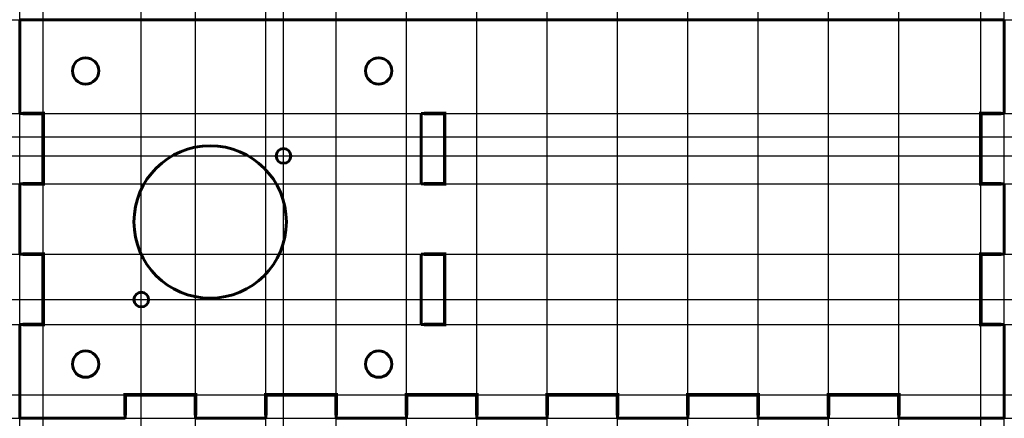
# Model space of a CAD drawing. Header units: millimetres. Extents: x -84 to 84, y -34 to 34.
import ezdxf

# ---------------------------------------------------------------- set-up
doc = ezdxf.new("R2010")
doc.units = ezdxf.units.MM
doc.linetypes.add('K5LT_BASIC', pattern=[0])

# ---------------------------------------------------------------- blocks, each defined once
blk = doc.blocks.new('U0')
at = {"color": 5, "linetype": 'K5LT_BASIC', "lineweight": 60}
for p, q in [((-15.5, 18), (-15.5, 6)), ((-15, 18), (-15.5, 18)), ((-15.5, 6), (-15, 6)), ((-15.5, -6), (-15.5, -18)), ((-15, -6), (-15.5, -6)), ((-15.5, -18), (-15, -18))]:
    blk.add_line(p, q, dxfattribs=at)
at = {"color": 5, "linetype": 'K5LT_BASIC', "const_width": 0.6}
for points in [[(-15, 18), (-11.5, 18), (-11.5, 6), (-15, 6)], [(-15, -6), (-11.5, -6), (-11.5, -18), (-15, -18)]]:
    blk.add_lwpolyline(points, dxfattribs=at)

msp = doc.modelspace()

# ---------------------------------------------------------------- linework, layer by layer
at = {"color": 5, "linetype": 'K5LT_BASIC', "lineweight": 60}
for p, q in [((-84, 18), (-84, 34)), ((-84, 34), (84, 34)), ((84, 34), (84, 18)), ((-83.5, 18), (-84, 18)), ((84, 18), (83.5, 18)), ((-84, -6), (-84, 6)), ((-84, 6), (-83.5, 6)), ((83.5, 6), (84, 6)), ((84, 6), (84, -6)), ((-83.5, -6), (-84, -6)), ((84, -6), (83.5, -6)), ((-84, -34), (-84, -18)), ((-84, -18), (-83.5, -18)), ((83.5, -18), (84, -18)), ((84, -18), (84, -34)), ((-66, -33.5), (-66, -34)), ((-54, -33.5), (-54, -34)), ((-42, -34), (-42, -33.5)), ((-30, -33.5), (-30, -34)), ((-18, -34), (-18, -33.5)), ((-6, -33.5), (-6, -34)), ((6, -34), (6, -33.5)), ((18, -33.5), (18, -34)), ((30, -34), (30, -33.5)), ((42, -33.5), (42, -34)), ((54, -34), (54, -33.5)), ((66, -34), (66, -33.5)), ((-66, -34), (-84, -34)), ((-54, -34), (-42, -34)), ((-30, -34), (-18, -34)), ((-6, -34), (6, -34)), ((18, -34), (30, -34)), ((42, -34), (54, -34)), ((84, -34), (66, -34))]:
    msp.add_line(p, q, dxfattribs=at)
at = {"color": 9}
for p, direction in [((-84, 25.75), (0, 1)), ((-87.72, 34), (1, 0)), ((-80, 18), (0, 1)), ((-63.25, -10.5), (0, 1)), ((-54, -25.17), (0, 1)), ((-42, -24.73), (0, 1)), ((-38.99, 18), (0, 1)), ((-30, -24.73), (0, 1)), ((-18, -26.06), (0, 1)), ((-6, -24.51), (0, 1)), ((6, -24.95), (0, 1)), ((18, -25.84), (0, 1)), ((30, -24.29), (0, 1)), ((42, -22.75), (0, 1)), ((54, -23.41), (0, 1)), ((66, -22.75), (0, 1)), ((80, 13.63), (0, 1)), ((84, 42.4), (0, 1)), ((-89.92, 18), (1, 0)), ((-45.84, 14), (1, 0)), ((-48, 10.75), (1, 0)), ((-93, 6), (1, 0)), ((-37.66, -6), (1, 0)), ((-68.47, -13.75), (1, 0)), ((-43.61, -18), (1, 0)), ((-44.94, -30), (1, 0)), ((-90.96, -34), (1, 0))]:
    msp.add_xline(p, direction, dxfattribs=at)
at = {"color": 5, "linetype": 'K5LT_BASIC', "const_width": 0.6}
for points in [[(-83.5, 6), (-80, 6), (-80, 18), (-83.5, 18)], [(83.5, 18), (80, 18), (80, 6), (83.5, 6)], [(-83.5, -18), (-80, -18), (-80, -6), (-83.5, -6)], [(83.5, -6), (80, -6), (80, -18), (83.5, -18)], [(-54, -33.5), (-54, -30), (-66, -30), (-66, -33.5)], [(-30, -33.5), (-30, -30), (-42, -30), (-42, -33.5)], [(-6, -33.5), (-6, -30), (-18, -30), (-18, -33.5)], [(18, -33.5), (18, -30), (6, -30), (6, -33.5)], [(42, -33.5), (42, -30), (30, -30), (30, -33.5)], [(66, -33.5), (66, -30), (54, -30), (54, -33.5)]]:
    msp.add_lwpolyline(points, dxfattribs=at)
at = {"color": 5, "linetype": 'K5LT_BASIC', "lineweight": 60}
for centre, radius in [((-72.75, 25.25, 10), 2.25), ((-22.75, 25.25, 10), 2.25), ((-51.5, -0.5), 13), ((-38.99, 10.75), 1.25), ((-63.25, -13.75), 1.25), ((-72.75, -24.75), 2.25), ((-22.75, -24.75), 2.25)]:
    msp.add_circle(centre, radius, dxfattribs=at)

# ---------------------------------------------------------------- block references
msp.add_blockref('U0', (0, 0))

doc.saveas('drawing.dxf')
